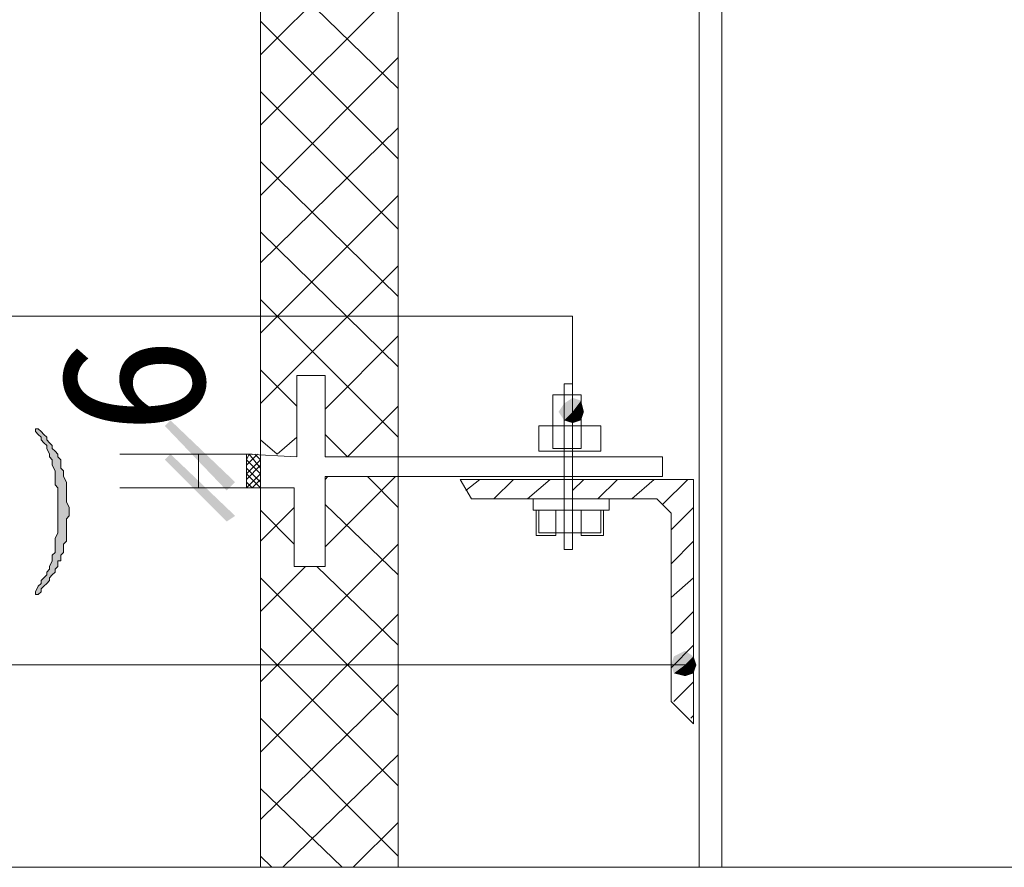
# Model space of a CAD drawing. Extents: x 566443 to 590371, y 3845226 to 3876576.
# Tile 177 of 221: x 586706 to 586720, y 3853929 to 3853942. Entities that reach past the tile are written whole.
import ezdxf

# ---------------------------------------------------------------- set-up
doc = ezdxf.new("R2010")
doc.units = 0
doc.layers.add('C00-00-00', color=7, linetype='CONTINUOUS')
doc.styles.get("Standard").update_dxf_attribs({"font": 'rs.shx', "bigfont": 'hztxt.shx'})

msp = doc.modelspace()

# ---------------------------------------------------------------- hatches: boundary and pattern name
at = {"layer": 'C00-00-00'}
h = msp.add_hatch(color=256, dxfattribs=at)
h.dxf.hatch_style = 2
h.paths.add_polyline_path([(586713.883, 3853936.165), (586713.756, 3853936.08), (586713.883, 3853935.953)])
h = msp.add_hatch(color=256, dxfattribs=at)
h.dxf.hatch_style = 2
h.paths.add_polyline_path([(586714.01, 3853936.122), (586713.883, 3853936.165), (586713.883, 3853935.953)])
h = msp.add_hatch(color=256, dxfattribs=at)
h.dxf.hatch_style = 2
h.paths.add_polyline_path([(586714.052, 3853935.953), (586714.01, 3853936.122), (586713.883, 3853935.953)])
h = msp.add_hatch(color=256, dxfattribs=at)
h.dxf.hatch_style = 2
h.paths.add_polyline_path([(586713.756, 3853936.08), (586713.671, 3853935.953), (586713.883, 3853935.953)])
h = msp.add_hatch(color=256, dxfattribs=at)
h.dxf.hatch_style = 2
h.paths.add_polyline_path([(586713.671, 3853935.953), (586713.756, 3853935.826), (586713.883, 3853935.953)])
h = msp.add_hatch(color=256, dxfattribs=at)
h.dxf.hatch_style = 2
h.paths.add_polyline_path([(586713.756, 3853935.826), (586713.883, 3853935.784), (586713.883, 3853935.953)])
h = msp.add_hatch(color=256, dxfattribs=at)
h.dxf.hatch_style = 2
h.paths.add_polyline_path([(586713.883, 3853935.784), (586714.01, 3853935.826), (586713.883, 3853935.953)])
h = msp.add_hatch(color=256, dxfattribs=at)
h.dxf.hatch_style = 2
h.paths.add_polyline_path([(586714.01, 3853935.826), (586714.052, 3853935.953), (586713.883, 3853935.953)])
h = msp.add_hatch(color=256, dxfattribs=at)
h.dxf.hatch_style = 2
h.paths.add_polyline_path([(586708.803, 3853934.895), (586707.745, 3853935.741), (586707.829, 3853935.826)])
h = msp.add_hatch(color=256, dxfattribs=at)
h.dxf.hatch_style = 2
h.paths.add_polyline_path([(586705.797, 3853935.699), (586705.797, 3853935.657), (586705.84, 3853935.614), (586705.882, 3853935.572), (586705.882, 3853935.53), (586705.924, 3853935.487), (586705.967, 3853935.445), (586705.967, 3853935.403), (586706.009, 3853935.318), (586706.009, 3853935.276), (586706.051, 3853935.233), (586706.051, 3853935.149), (586706.094, 3853935.064), (586706.094, 3853934.852), (586706.136, 3853934.81), (586706.136, 3853934.387), (586706.136, 3853934.302), (586706.136, 3853934.133), (586706.094, 3853934.048), (586706.094, 3853933.836), (586706.051, 3853933.794), (586706.051, 3853933.709), (586706.009, 3853933.625), (586706.009, 3853933.582), (586705.967, 3853933.54), (586705.967, 3853933.498), (586705.924, 3853933.455), (586705.882, 3853933.413), (586705.882, 3853933.371), (586705.84, 3853933.328), (586705.797, 3853933.244), (586705.797, 3853933.201), (586705.84, 3853933.201), (586705.882, 3853933.244), (586705.882, 3853933.286), (586705.924, 3853933.328), (586705.967, 3853933.371), (586706.009, 3853933.413), (586706.009, 3853933.455), (586706.051, 3853933.498), (586706.094, 3853933.54), (586706.094, 3853933.582), (586706.136, 3853933.625), (586706.136, 3853933.709), (586706.178, 3853933.709), (586706.178, 3853933.794), (586706.221, 3853933.836), (586706.221, 3853933.963), (586706.263, 3853934.006), (586706.263, 3853934.344), (586706.305, 3853934.387), (586706.305, 3853934.514), (586706.263, 3853934.598), (586706.263, 3853934.895), (586706.221, 3853934.979), (586706.221, 3853935.064), (586706.178, 3853935.106), (586706.178, 3853935.233), (586706.136, 3853935.276), (586706.136, 3853935.318), (586706.094, 3853935.36), (586706.051, 3853935.403), (586706.051, 3853935.445), (586706.009, 3853935.487), (586705.967, 3853935.53), (586705.967, 3853935.572), (586705.924, 3853935.614), (586705.882, 3853935.657), (586705.84, 3853935.699)])
h = msp.add_hatch(color=256, dxfattribs=at)
h.dxf.hatch_style = 2
h.paths.add_polyline_path([(586708.676, 3853934.768), (586708.803, 3853934.895), (586707.745, 3853935.741)])
h = msp.add_hatch(color=256, dxfattribs=at)
h.dxf.hatch_style = 2
h.paths.add_polyline_path([(586707.829, 3853935.318), (586707.745, 3853935.233), (586708.803, 3853934.387)])
h = msp.add_hatch(color=256, dxfattribs=at)
h.dxf.hatch_style = 2
h.paths.add_polyline_path([(586707.745, 3853935.233), (586708.803, 3853934.387), (586708.676, 3853934.302)])
h = msp.add_hatch(color=256, dxfattribs=at)
h.dxf.hatch_style = 2
h.paths.add_polyline_path([(586715.407, 3853932.27), (586715.365, 3853932.143), (586715.576, 3853932.143)])
h = msp.add_hatch(color=256, dxfattribs=at)
h.dxf.hatch_style = 2
h.paths.add_polyline_path([(586715.576, 3853932.355), (586715.407, 3853932.27), (586715.576, 3853932.143)])
h = msp.add_hatch(color=256, dxfattribs=at)
h.dxf.hatch_style = 2
h.paths.add_polyline_path([(586715.703, 3853932.27), (586715.576, 3853932.355), (586715.576, 3853932.143)])
h = msp.add_hatch(color=256, dxfattribs=at)
h.dxf.hatch_style = 2
h.paths.add_polyline_path([(586715.746, 3853932.143), (586715.703, 3853932.27), (586715.576, 3853932.143)])
h = msp.add_hatch(color=256, dxfattribs=at)
h.dxf.hatch_style = 2
h.paths.add_polyline_path([(586715.365, 3853932.143), (586715.407, 3853932.016), (586715.576, 3853932.143)])
h = msp.add_hatch(color=256, dxfattribs=at)
h.dxf.hatch_style = 2
h.paths.add_polyline_path([(586715.407, 3853932.016), (586715.576, 3853931.974), (586715.576, 3853932.143)])
h = msp.add_hatch(color=256, dxfattribs=at)
h.dxf.hatch_style = 2
h.paths.add_polyline_path([(586715.576, 3853931.974), (586715.703, 3853932.016), (586715.576, 3853932.143)])
h = msp.add_hatch(color=256, dxfattribs=at)
h.dxf.hatch_style = 2
h.paths.add_polyline_path([(586715.703, 3853932.016), (586715.746, 3853932.143), (586715.576, 3853932.143)])

# ---------------------------------------------------------------- linework, layer by layer
at = {"layer": 'C00-00-00', "lineweight": 9}
for points in [[(586713.883, 3853937.392), (586677.942, 3853937.392)], [(586713.883, 3853935.953), (586713.883, 3853937.392)], [(586674.259, 3853932.143), (586715.576, 3853932.143)]]:
    msp.add_lwpolyline(points, dxfattribs=at)
for points in [[(586708.972, 3853935.318), (586709.734, 3853935.276), (586709.734, 3853936.503), (586710.158, 3853936.503), (586710.158, 3853935.276), (586715.238, 3853935.276), (586715.238, 3853934.979), (586710.158, 3853934.979), (586710.158, 3853933.625), (586709.692, 3853933.625), (586709.692, 3853934.81), (586708.972, 3853934.81)], [(586713.756, 3853936.376), (586713.883, 3853936.376), (586713.883, 3853933.879), (586713.756, 3853933.879)], [(586713.587, 3853935.403), (586714.01, 3853935.403), (586714.01, 3853936.207), (586713.587, 3853936.207)], [(586713.375, 3853935.36), (586714.306, 3853935.36), (586714.306, 3853935.741), (586713.375, 3853935.741)], [(586712.19, 3853934.937), (586715.703, 3853934.937), (586715.703, 3853931.254), (586715.365, 3853931.593), (586715.365, 3853934.429), (586715.153, 3853934.641), (586712.359, 3853934.641)], [(586713.29, 3853934.471), (586714.433, 3853934.471), (586714.433, 3853934.641), (586713.29, 3853934.641)], [(586713.333, 3853934.09), (586713.629, 3853934.09), (586713.629, 3853934.471), (586713.333, 3853934.471)], [(586713.375, 3853934.133), (586714.306, 3853934.133), (586714.306, 3853934.471), (586713.375, 3853934.471)], [(586714.349, 3853934.09), (586714.01, 3853934.09), (586714.01, 3853934.471), (586714.349, 3853934.471)]]:
    msp.add_lwpolyline(points, close=True, dxfattribs=at)
at = {"layer": 'C00-00-00', "lineweight": 0}
msp.add_lwpolyline([(586705.797, 3853935.699), (586705.797, 3853935.657), (586705.84, 3853935.614), (586705.882, 3853935.572), (586705.882, 3853935.53), (586705.924, 3853935.487), (586705.967, 3853935.445), (586705.967, 3853935.403), (586706.009, 3853935.318), (586706.009, 3853935.276), (586706.051, 3853935.233), (586706.051, 3853935.149), (586706.094, 3853935.064), (586706.094, 3853934.852), (586706.136, 3853934.81), (586706.136, 3853934.387), (586706.136, 3853934.302), (586706.136, 3853934.133), (586706.094, 3853934.048), (586706.094, 3853933.836), (586706.051, 3853933.794), (586706.051, 3853933.709), (586706.009, 3853933.625), (586706.009, 3853933.582), (586705.967, 3853933.54), (586705.967, 3853933.498), (586705.924, 3853933.455), (586705.882, 3853933.413), (586705.882, 3853933.371), (586705.84, 3853933.328), (586705.797, 3853933.244), (586705.797, 3853933.201), (586705.84, 3853933.201), (586705.882, 3853933.244), (586705.882, 3853933.286), (586705.924, 3853933.328), (586705.967, 3853933.371), (586706.009, 3853933.413), (586706.009, 3853933.455), (586706.051, 3853933.498), (586706.094, 3853933.54), (586706.094, 3853933.582), (586706.136, 3853933.625), (586706.136, 3853933.709), (586706.178, 3853933.709), (586706.178, 3853933.794), (586706.221, 3853933.836), (586706.221, 3853933.963), (586706.263, 3853934.006), (586706.263, 3853934.344), (586706.305, 3853934.387), (586706.305, 3853934.514), (586706.263, 3853934.598), (586706.263, 3853934.895), (586706.221, 3853934.979), (586706.221, 3853935.064), (586706.178, 3853935.106), (586706.178, 3853935.233), (586706.136, 3853935.276), (586706.136, 3853935.318), (586706.094, 3853935.36), (586706.051, 3853935.403), (586706.051, 3853935.445), (586706.009, 3853935.487), (586705.967, 3853935.53), (586705.967, 3853935.572), (586705.924, 3853935.614), (586705.882, 3853935.657), (586705.84, 3853935.699)], close=True, dxfattribs=at)
at = {"layer": 'C00-00-00', "lineweight": 9}
for points in [[(586715.788, 3853961.184), (586715.788, 3853961.184), (586715.788, 3853929.095), (586715.788, 3853929.095)], [(586716.127, 3853961.184), (586716.127, 3853961.184), (586716.127, 3853929.095), (586716.127, 3853929.095)], [(586709.184, 3853941.329), (586709.184, 3853941.329), (586710.242, 3853942.388), (586710.242, 3853942.388)], [(586709.184, 3853942.388), (586709.184, 3853942.388), (586709.184, 3853929.095), (586709.184, 3853929.095)], [(586709.184, 3853940.271), (586709.184, 3853940.271), (586711.258, 3853942.345), (586711.258, 3853942.345)], [(586711.258, 3853940.821), (586711.258, 3853940.821), (586709.65, 3853942.388), (586709.65, 3853942.388)], [(586711.258, 3853942.388), (586711.258, 3853942.388), (586711.258, 3853929.095), (586711.258, 3853929.095)], [(586711.258, 3853939.763), (586711.258, 3853939.763), (586709.184, 3853941.837), (586709.184, 3853941.837)], [(586709.184, 3853939.213), (586709.184, 3853939.213), (586711.258, 3853941.287), (586711.258, 3853941.287)], [(586711.258, 3853938.705), (586711.258, 3853938.705), (586709.184, 3853940.779), (586709.184, 3853940.779)], [(586709.184, 3853938.197), (586709.184, 3853938.197), (586711.258, 3853940.229), (586711.258, 3853940.229)], [(586711.258, 3853937.689), (586711.258, 3853937.689), (586709.184, 3853939.721), (586709.184, 3853939.721)], [(586709.184, 3853937.138), (586709.184, 3853937.138), (586711.258, 3853939.213), (586711.258, 3853939.213)], [(586711.258, 3853936.63), (586711.258, 3853936.63), (586709.184, 3853938.662), (586709.184, 3853938.662)], [(586709.184, 3853936.08), (586709.184, 3853936.08), (586711.258, 3853938.154), (586711.258, 3853938.154)], [(586711.258, 3853935.572), (586711.258, 3853935.572), (586709.184, 3853937.646), (586709.184, 3853937.646)], [(586710.158, 3853935.995), (586710.158, 3853935.995), (586711.258, 3853937.096), (586711.258, 3853937.096)], [(586709.734, 3853936.038), (586709.734, 3853936.038), (586709.184, 3853936.588), (586709.184, 3853936.588)], [(586710.496, 3853935.276), (586710.496, 3853935.276), (586711.258, 3853936.038), (586711.258, 3853936.038)], [(586709.438, 3853935.318), (586709.438, 3853935.318), (586709.184, 3853935.53), (586709.184, 3853935.53)], [(586709.438, 3853935.318), (586709.438, 3853935.318), (586709.734, 3853935.572), (586709.734, 3853935.572)], [(586710.496, 3853935.276), (586710.496, 3853935.276), (586710.158, 3853935.614), (586710.158, 3853935.614)], [(586708.972, 3853935.233), (586708.972, 3853935.233), (586709.015, 3853935.318), (586709.015, 3853935.318)], [(586708.972, 3853935.149), (586708.972, 3853935.149), (586709.142, 3853935.318), (586709.142, 3853935.318)], [(586708.972, 3853935.022), (586708.972, 3853935.022), (586709.184, 3853935.233), (586709.184, 3853935.233)], [(586709.184, 3853935.022), (586709.184, 3853935.022), (586708.972, 3853935.233), (586708.972, 3853935.233)], [(586709.184, 3853935.106), (586709.184, 3853935.106), (586709.015, 3853935.318), (586709.015, 3853935.318)], [(586709.184, 3853935.233), (586709.184, 3853935.233), (586709.099, 3853935.318), (586709.099, 3853935.318)], [(586708.972, 3853934.937), (586708.972, 3853934.937), (586709.184, 3853935.149), (586709.184, 3853935.149)], [(586709.184, 3853934.895), (586709.184, 3853934.895), (586708.972, 3853935.106), (586708.972, 3853935.106)], [(586708.972, 3853934.81), (586708.972, 3853934.81), (586709.184, 3853935.022), (586709.184, 3853935.022)], [(586709.184, 3853934.81), (586709.184, 3853934.81), (586708.972, 3853935.022), (586708.972, 3853935.022)], [(586709.057, 3853934.81), (586709.057, 3853934.81), (586709.184, 3853934.937), (586709.184, 3853934.937)], [(586710.158, 3853934.937), (586710.158, 3853934.937), (586710.2, 3853934.979), (586710.2, 3853934.979)], [(586710.158, 3853933.921), (586710.158, 3853933.921), (586711.216, 3853934.979), (586711.216, 3853934.979)], [(586711.258, 3853934.514), (586711.258, 3853934.514), (586710.793, 3853934.979), (586710.793, 3853934.979)], [(586712.274, 3853934.768), (586712.274, 3853934.768), (586712.486, 3853934.937), (586712.486, 3853934.937)], [(586712.698, 3853934.641), (586712.698, 3853934.641), (586712.994, 3853934.937), (586712.994, 3853934.937)], [(586713.206, 3853934.641), (586713.206, 3853934.641), (586713.544, 3853934.937), (586713.544, 3853934.937)], [(586713.883, 3853934.768), (586713.883, 3853934.768), (586714.052, 3853934.937), (586714.052, 3853934.937)], [(586714.264, 3853934.641), (586714.264, 3853934.641), (586714.56, 3853934.937), (586714.56, 3853934.937)], [(586714.772, 3853934.641), (586714.772, 3853934.641), (586715.111, 3853934.937), (586715.111, 3853934.937)], [(586715.238, 3853934.556), (586715.238, 3853934.556), (586715.619, 3853934.937), (586715.619, 3853934.937)], [(586709.057, 3853934.81), (586709.057, 3853934.81), (586708.972, 3853934.895), (586708.972, 3853934.895)], [(586709.184, 3853934.81), (586709.184, 3853934.81), (586709.184, 3853934.852), (586709.184, 3853934.852)], [(586713.756, 3853934.641), (586713.756, 3853934.641), (586713.756, 3853934.683), (586713.756, 3853934.683)], [(586709.184, 3853934.006), (586709.184, 3853934.006), (586709.692, 3853934.514), (586709.692, 3853934.514)], [(586709.692, 3853933.963), (586709.692, 3853933.963), (586709.184, 3853934.471), (586709.184, 3853934.471)], [(586711.258, 3853933.498), (586711.258, 3853933.498), (586710.158, 3853934.556), (586710.158, 3853934.556)], [(586715.365, 3853934.175), (586715.365, 3853934.175), (586715.703, 3853934.514), (586715.703, 3853934.514)], [(586715.365, 3853933.667), (586715.365, 3853933.667), (586715.703, 3853934.006), (586715.703, 3853934.006)], [(586709.184, 3853931.889), (586709.184, 3853931.889), (586711.258, 3853933.963), (586711.258, 3853933.963)], [(586709.184, 3853932.947), (586709.184, 3853932.947), (586709.861, 3853933.625), (586709.861, 3853933.625)], [(586711.258, 3853932.439), (586711.258, 3853932.439), (586710.031, 3853933.625), (586710.031, 3853933.625)], [(586711.258, 3853931.381), (586711.258, 3853931.381), (586709.184, 3853933.455), (586709.184, 3853933.455)], [(586715.365, 3853933.159), (586715.365, 3853933.159), (586715.703, 3853933.455), (586715.703, 3853933.455)], [(586709.184, 3853930.831), (586709.184, 3853930.831), (586711.258, 3853932.905), (586711.258, 3853932.905)], [(586715.365, 3853932.609), (586715.365, 3853932.609), (586715.703, 3853932.947), (586715.703, 3853932.947)], [(586711.258, 3853930.323), (586711.258, 3853930.323), (586709.184, 3853932.397), (586709.184, 3853932.397)], [(586715.365, 3853932.101), (586715.365, 3853932.101), (586715.703, 3853932.439), (586715.703, 3853932.439)], [(586709.184, 3853929.815), (586709.184, 3853929.815), (586711.258, 3853931.847), (586711.258, 3853931.847)], [(586715.407, 3853931.593), (586715.407, 3853931.593), (586715.703, 3853931.889), (586715.703, 3853931.889)], [(586711.258, 3853929.264), (586711.258, 3853929.264), (586709.184, 3853931.339), (586709.184, 3853931.339)], [(586715.661, 3853931.339), (586715.661, 3853931.339), (586715.703, 3853931.381), (586715.703, 3853931.381)], [(586709.523, 3853929.095), (586709.523, 3853929.095), (586711.258, 3853930.788), (586711.258, 3853930.788)], [(586710.412, 3853929.095), (586710.412, 3853929.095), (586709.184, 3853930.28), (586709.184, 3853930.28)], [(586710.581, 3853929.095), (586710.581, 3853929.095), (586711.258, 3853929.772), (586711.258, 3853929.772)], [(586709.353, 3853929.095), (586709.353, 3853929.095), (586709.184, 3853929.264), (586709.184, 3853929.264)], [(586703.85, 3853929.095), (586703.85, 3853929.095), (586742.246, 3853929.095), (586742.246, 3853929.095)]]:
    msp.add_open_spline(points, degree=3, dxfattribs=at)
at = {"layer": 'C00-00-00', "lineweight": 5}
for points in [[(586709.057, 3853935.318), (586709.057, 3853935.318), (586707.067, 3853935.318), (586707.067, 3853935.318)], [(586708.253, 3853934.81), (586708.253, 3853934.81), (586708.253, 3853935.318), (586708.253, 3853935.318)], [(586709.057, 3853934.81), (586709.057, 3853934.81), (586707.067, 3853934.81), (586707.067, 3853934.81)]]:
    msp.add_open_spline(points, degree=3, dxfattribs=at)

# ---------------------------------------------------------------- texts
at = {"layer": 'C00-00-00', "insert": (586706.18, 3853935.614), "char_height": 2.15759, "attachment_point": 1, "rotation": 90}
msp.add_mtext('{\\fFangSong|b0|i0|c0;6}', dxfattribs=at)

doc.saveas('drawing.dxf')
